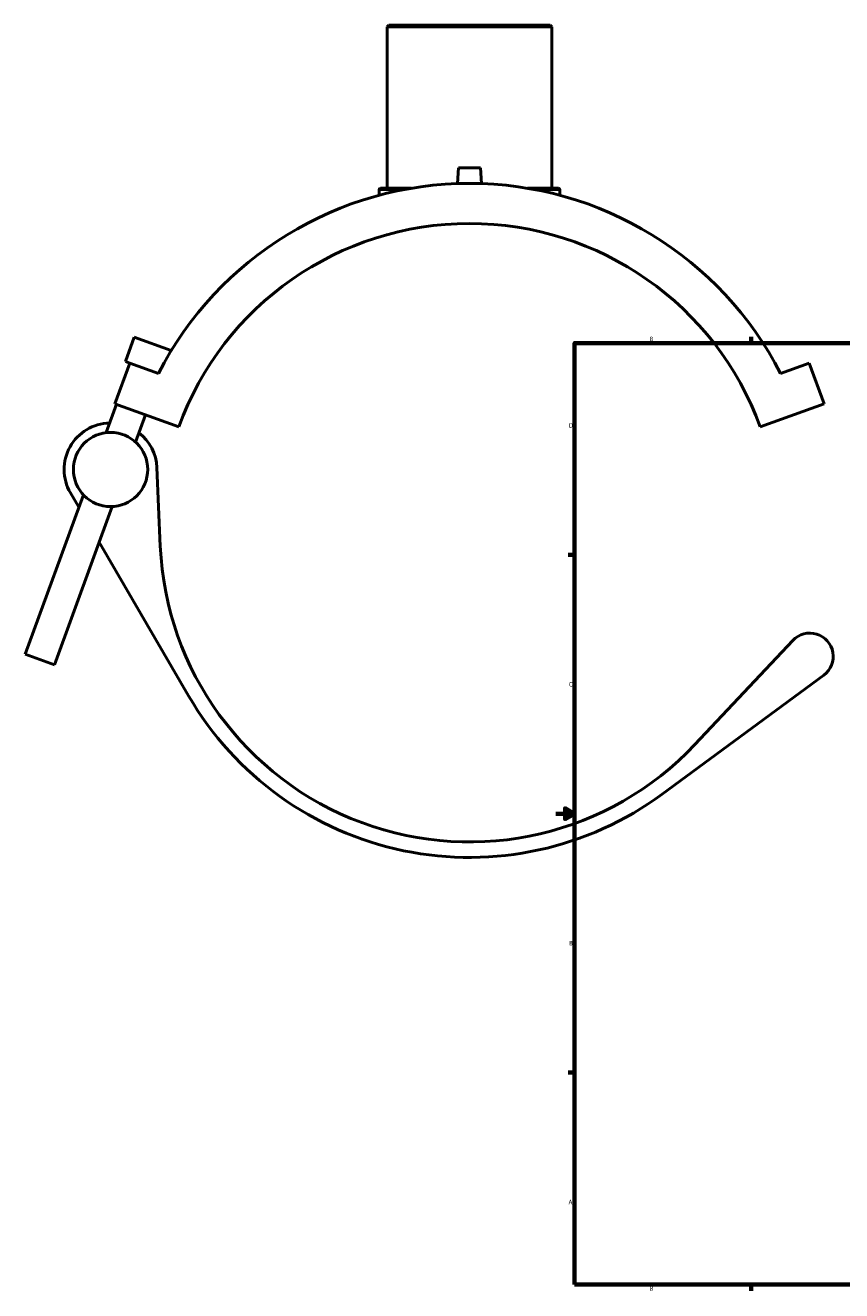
# Model space of a CAD drawing. Header units: inches. Extents: x -11.2 to 54.6, y 0.6 to 57.3.
# Tile 1 of 10: x -11.2 to 6.2, y 0.9 to 27.8. Entities that reach past the tile are written whole.
import ezdxf

# ---------------------------------------------------------------- set-up
doc = ezdxf.new("R2010")
doc.units = ezdxf.units.IN
doc.header["$MEASUREMENT"] = 0
for name, color, linetype, lineweight in [('Border (ANSI)', 7, 'Continuous', 70), ('Visible (ANSI)', 7, 'Continuous', 50), ('Visible Narrow (ANSI)', 7, 'Continuous', 35)]:
    doc.layers.add(name, color=color, linetype=linetype, lineweight=lineweight)
doc.styles.add('Note Text (ANSI)', font='tahoma.ttf')

# ---------------------------------------------------------------- blocks, each defined once
blk = doc.blocks.new('Borders Default Border')
at = {"layer": 'Border (ANSI)'}
for p, q in [((4.25, 21), (4.25, 21.134)), ((0.5, 16.5), (0.366, 16.5)), ((0.5, 5.5), (0.366, 5.5)), ((4.25, 1), (4.25, 0.866))]:
    blk.add_line(p, q, dxfattribs=at)
at = {"layer": 'Border (ANSI)', "flags": 128}
for points in [[(0.5, 1), (0.5, 21), (33.5, 21), (33.5, 1), (0.5, 1)], [(0.1, 11), (0.5, 11), (0.3, 11.115), (0.3, 10.885), (0.5, 11)]]:
    blk.add_lwpolyline(points, dxfattribs=at)
at = {"layer": 'Border (ANSI)', "color": 5, "true_color": 0x0000ff, "char_height": 0.0945, "attachment_point": 7, "style": 'Note Text (ANSI)'}
for s, insert in [('8', (2.094, 21.038)), ('D', (0.378, 19.203)), ('C', (0.378, 13.701)), ('B', (0.384, 8.203)), ('A', (0.373, 2.703)), ('8', (2.094, 0.863))]:
    blk.add_mtext(s, dxfattribs=dict(at, insert=insert))

msp = doc.modelspace()

# ---------------------------------------------------------------- linework, layer by layer
at = {"layer": 'Visible (ANSI)'}
for p, q in [((-3.442, 27.751), (-3.477, 27.716)), ((0.015, 27.716), (-3.477, 27.716)), ((-3.477, 27.716), (-3.477, 24.29)), ((-3.442, 27.751), (-0.02, 27.751)), ((-0.02, 27.751), (0.015, 27.716)), ((0.015, 27.716), (0.015, 24.29)), ((-1.967, 24.722), (-1.985, 24.388)), ((-1.967, 24.722), (-1.495, 24.722)), ((-1.495, 24.722), (-1.477, 24.388)), ((-3.652, 24.255), (-3.652, 24.14)), ((-3.617, 24.29), (-2.961, 24.29)), ((-0.501, 24.29), (0.155, 24.29)), ((0.19, 24.255), (0.19, 24.14)), ((-9.038, 20.609), (-8.849, 21.128)), ((-8.064, 20.842), (-8.849, 21.128)), ((-8.944, 20.575), (-9.259, 19.71)), ((-9.038, 20.609), (-8.944, 20.575)), ((-8.337, 20.354), (-8.944, 20.575)), ((4.875, 20.354), (5.482, 20.575)), ((5.482, 20.575), (5.797, 19.71)), ((-9.229, 19.7), (-9.449, 19.097)), ((-9.259, 19.71), (-7.906, 19.218)), ((5.797, 19.71), (4.443, 19.218)), ((-8.612, 19.475), (-8.822, 18.897)), ((-8.296, 16.686), (-8.368, 18.357)), ((-9.929, 17.776), (-11.162, 14.389)), ((-10.205, 17.819), (-10.026, 17.511)), ((-9.321, 17.526), (-10.545, 14.165)), ((-9.596, 16.771), (-7.696, 13.503)), ((5.136, 14.681), (3.055, 12.469)), ((-11.162, 14.389), (-10.545, 14.165)), ((2.363, 11.417), (5.791, 13.944))]:
    msp.add_line(p, q, dxfattribs=at)
msp.add_circle((-9.353, 18.314), 0.789, dxfattribs=at)
for centre, radius, start, end in [((-1.731, 16.97), 7.422, 27.1196, 152.8804), ((-3.617, 24.255), 0.0349, 90, 180), ((0.155, 24.255), 0.0349, 0, 90), ((-1.731, 16.97), 6.571, 20, 160), ((-9.353, 18.314), 0.986, 91.2779, 210.171), ((-9.353, 18.314), 0.986, 2.4781, 52.3155), ((-1.731, 16.97), 6.571, 182.4781, 316.7564), ((5.497, 14.342), 0.495, 306.3955, 136.7564), ((-1.731, 16.97), 6.899, 210.171, 306.3955)]:
    msp.add_arc(centre, radius, start, end, dxfattribs=at)
at = {"layer": 'Visible Narrow (ANSI)'}
for p, q in [((-3.2, 24.255), (-3.65, 24.255)), ((0.188, 24.255), (-0.262, 24.255))]:
    msp.add_line(p, q, dxfattribs=at)

# ---------------------------------------------------------------- block references
msp.add_blockref('Borders Default Border', (0, 0))

doc.saveas('drawing.dxf')
